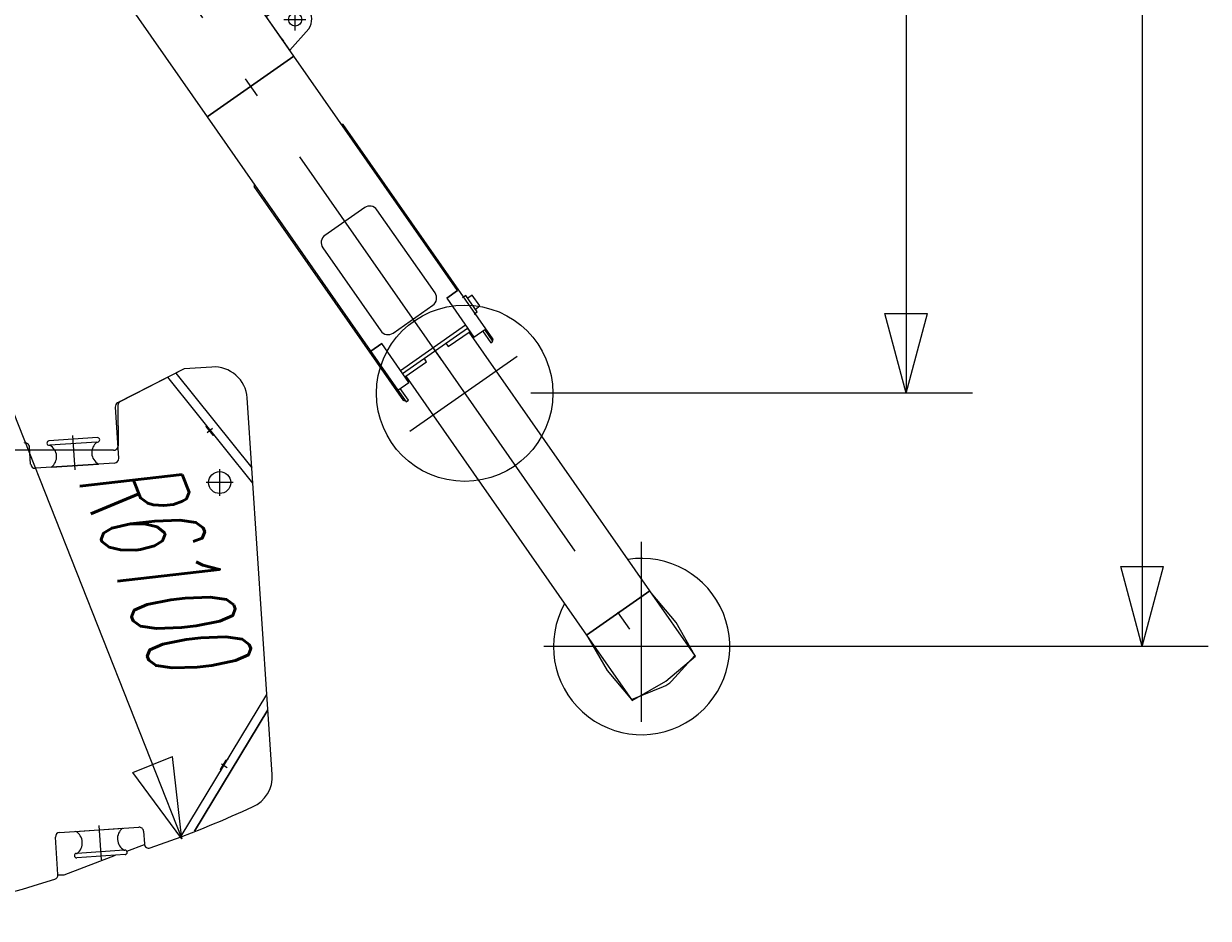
# Model space of a CAD drawing. Extents: x 4151 to 29084, y 1250 to 42319.
# Tile 10 of 30: x 20217 to 25590, y 1389 to 5446. Entities that reach past the tile are written whole.
import ezdxf
from ezdxf.enums import TextEntityAlignment as Align

# ---------------------------------------------------------------- set-up
doc = ezdxf.new("R2010")
doc.units = 0
doc.header["$LTSCALE"] = 37.5
doc.header["$MEASUREMENT"] = 0
doc.linetypes.add('CENTER', pattern=[50.5, 30, -9, 2.5, -9])
doc.linetypes.add('HIDDEN', pattern=[12.6, 8.4, -4.2])
for name, color, linetype in [('2', 134, 'Continuous'), ('5', 94, 'Continuous'), ('6', 7, 'Continuous')]:
    doc.layers.add(name, color=color, linetype=linetype)
doc.styles.get("Standard").update_dxf_attribs({"font": 'txt', "bigfont": 'bigfont'})
doc.dimstyles.get("Standard").update_dxf_attribs({"dimtxt": 0.18, "dimasz": 0.18, "dimexe": 0.18, "dimexo": 0.0625, "dimgap": 0.09, "dimtad": 0, "dimtih": 1, "dimtoh": 1, "dimdec": 4, "dimzin": 0, "dimdsep": 46, "dimtxsty": 'Standard', "dimcen": 0.09, "dimadec": 0, "dimazin": 0, "dimtfac": 1, "dimtdec": 4, "dimtofl": 0, "dimtmove": 0, "dimatfit": 0, "dimfxl": 1, "dimtolj": 1, "dimtzin": 0, "dimarcsym": 0})

# ---------------------------------------------------------------- blocks, each defined once
blk = doc.blocks.new('*G189')
at = {"layer": '2', "color": 134, "linetype": 'Continuous', "lineweight": 9}
for p, q in [((23057.4, 2873.5), (22237.5, 4047.5)), ((21950.4, 3847), (22770.4, 2673.1)), ((23057.4, 2873.5), (22770.4, 2673.1)), ((22770.4, 2673.1), (23057.4, 2873.5)), ((23264.2, 2577.4), (23057.4, 2873.5)), ((23176.4, 2730.9), (23063.2, 2865.2)), ((23261.6, 2581.1), (23176.4, 2730.9)), ((22770.4, 2673.1), (22977.2, 2377)), ((22776.2, 2664.8), (22813.4, 2599.1)), ((22813.4, 2599.1), (22863.2, 2512.2)), ((23155.8, 2465.2), (23261.6, 2581.1)), ((23129.8, 2464.2), (23264.2, 2577.4)), ((22863.2, 2512.2), (22974.6, 2380.7)), ((22974.6, 2380.7), (23119.8, 2440.1)), ((22977.2, 2377), (23129.8, 2464.2))]:
    blk.add_line(p, q, dxfattribs=at)
at = {"layer": '2', "color": 134, "linetype": 'CENTER', "lineweight": 9}
for p, q in [((22073.2, 3977), (23019.8, 2621.5)), ((23019.8, 2280.1), (23019.8, 3096)), ((23452.5, 2621.5), (22576.5, 2621.5))]:
    blk.add_line(p, q, dxfattribs=at)
at = {"layer": '2', "color": 134, "linetype": 'Continuous', "lineweight": 9}
for centre, radius, start, end in [((23019.8, 2621.6), 399.8, 150.8871, 98.9667), ((23082, 2532.6), 100, -67.7597, -42.3785)]:
    blk.add_arc(centre, radius, start, end, dxfattribs=at)
blk = doc.blocks.new('*G190')
at = {"layer": '2', "color": 134, "linetype": 'Continuous', "lineweight": 9}
for p, q in [((20655.7, 6426), (20633.7, 6457.5)), ((20262.1, 6151.2), (20655.7, 6426)), ((20672.5, 6401.9), (20279, 6127.1)), ((20670.9, 6404.2), (20655.7, 6426)), ((21006.6, 5923.6), (20672.5, 6401.9)), ((20736.6, 6310.1), (20739, 6306.7)), ((20240.2, 6182.6), (20262.1, 6151.2)), ((20810.8, 6204), (20808.3, 6207.5)), ((20262.1, 6151.2), (20421.1, 5923.6)), ((20421.1, 5923.6), (21049.8, 5023.4)), ((20421.1, 5923.6), (21049.8, 5023.4)), ((21443.3, 5298.2), (21006.6, 5923.6)), ((21443.3, 5298.2), (21006.6, 5923.6)), ((21104.6, 5889.8), (21054.5, 5854.9)), ((20958.7, 5660.3), (20868.3, 5789.7)), ((20958.7, 5660.3), (20868.3, 5789.7)), ((21168.3, 5692), (21222.8, 5776.4)), ((20786.3, 5732.5), (20876.7, 5603)), ((20786.3, 5732.5), (20876.7, 5603)), ((21366.5, 5512.9), (21420.4, 5534.8)), ((21310.5, 5488.4), (21317.4, 5478.6)), ((21317.4, 5478.6), (21366.5, 5512.9)), ((21317.4, 5478.6), (21366.5, 5512.9)), ((21448.6, 5415.1), (21448.6, 5524.1)), ((21423.9, 5326.1), (21317.4, 5478.6)), ((21397.2, 5465.3), (21496.6, 5465.3)), ((21388.4, 5376.8), (21395.3, 5367)), ((21510.7, 5423.3), (21423.9, 5326.1)), ((21049.8, 5023.4), (21443.3, 5298.2)), ((21443.3, 5298.2), (21049.8, 5023.4)), ((21049.8, 5023.4), (21443.3, 5298.2)), ((22185.4, 4235.7), (21443.3, 5298.2)), ((21049.8, 5023.4), (21914.9, 3784.6)), ((21666.3, 4988.8), (21658.5, 4990.2)), ((21658.5, 4990.2), (21661.7, 4985.5)), ((21666.6, 4989), (21661.7, 4985.5)), ((21661.7, 4985.5), (21666.3, 4988.8)), ((22344.9, 4017.7), (21666.6, 4989)), ((21263.2, 4707.3), (21268.2, 4710.7)), ((21941.5, 3736), (21263.2, 4707.3)), ((21263.5, 4707.5), (21264.9, 4715.3)), ((21268.1, 4710.7), (21263.5, 4707.5)), ((21264.9, 4715.3), (21268.1, 4710.7)), ((21764, 4612), (21583.6, 4486)), ((22083.1, 4225), (21819.7, 4602.1)), ((21573.7, 4430.3), (21837.1, 4053.2)), ((22185.4, 4235.7), (22136.2, 4201.3)), ((22136.2, 4201.3), (22185.4, 4235.7)), ((22136.2, 4201.3), (22259.3, 4025)), ((22222.9, 4213.4), (22208.2, 4203)), ((22274.4, 4139.6), (22222.9, 4213.4)), ((22252, 4215.4), (22231.5, 4201.1)), ((22286.4, 4166.2), (22252, 4215.4)), ((21892.8, 4043.3), (22073.2, 4169.3)), ((22259.7, 4129.3), (22274.4, 4139.6)), ((22265.9, 4151.9), (22286.4, 4166.2)), ((21925.6, 3874.1), (22220.7, 4080.2)), ((21935.5, 3859.9), (22230.6, 4066)), ((22143.2, 3981.6), (22241.6, 4050.3)), ((22241.6, 4050.3), (22230.6, 4066)), ((22259.3, 4025), (22308.5, 4059.4)), ((22298.6, 4052.5), (22335.8, 3999.2)), ((22345.7, 4006.1), (22308.5, 4059.4)), ((21841, 3995.2), (21791.8, 3960.8)), ((21791.8, 3960.8), (21841, 3995.2)), ((21964.1, 3818.9), (21841, 3995.2)), ((22132.3, 3997.3), (22143.2, 3981.6)), ((22335.8, 3999.2), (22345.7, 4006.1)), ((22340, 4014.2), (22344.9, 4017.7)), ((22340, 4014.2), (22344.7, 4017.5)), ((22343.3, 4009.6), (22340, 4014.2)), ((22344.7, 4017.5), (22343.3, 4009.6)), ((22044.8, 3912.9), (22033.9, 3928.6)), ((21946.5, 3844.2), (22044.8, 3912.9)), ((21914.9, 3784.6), (21964.1, 3818.9)), ((21914.9, 3784.6), (21952.1, 3731.3)), ((21962, 3738.1), (21924.8, 3791.4)), ((21946.5, 3739.4), (21941.5, 3736)), ((21946.5, 3739.4), (21943, 3737)), ((21943, 3737), (21948.9, 3735.9)), ((21948.9, 3735.9), (21946.5, 3739.4)), ((21952.1, 3731.3), (21962, 3738.1))]:
    blk.add_line(p, q, dxfattribs=at)
at = {"layer": '2', "color": 134, "linetype": 'CENTER', "lineweight": 9}
for p, q in [((20384.6, 6395), (22293.9, 3660.9)), ((20629, 6234.6), (20319.8, 6018.7)), ((22455.8, 3936.7), (21968.6, 3596.4))]:
    blk.add_line(p, q, dxfattribs=at)
at = {"layer": '2', "color": 134, "linetype": 'HIDDEN', "lineweight": 9}
blk.add_circle((20540, 6172.5), 35, dxfattribs=at)
at = {"layer": '2', "color": 134, "linetype": 'Continuous', "lineweight": 9}
for centre, radius in [((21130.5, 5859.2), 15), ((21187.4, 5795.2), 15), ((21448.6, 5465.3), 30), ((22217.5, 3770.2), 400)]:
    blk.add_circle(centre, radius, dxfattribs=at)
for centre, radius, start, end in [((20540, 6172.5), 300, 71.7983, 178.0611), ((21130.2, 5858.5), 40.1, 129.2309, -16.1476), ((21130.4, 5859.1), 40.1, -8.1633, 130.0547), ((20827.3, 5761.1), 50, 34.9283, 124.9267), ((20827.3, 5761.1), 50, 34.9283, 124.9267), ((21181.4, 5847.5), 12.7, 152.0906, -77.9684), ((21187.4, 5795.1), 40.1, -27.8087, 94.7932), ((20827.3, 5761.1), 50, 124.9337, -145.0708), ((20827.3, 5761.1), 50, 124.9337, -145.0708), ((20917.7, 5631.7), 50, -55.0663, 34.9292), ((20917.7, 5631.7), 50, -55.0663, 34.9292), ((20917.7, 5631.7), 50, -145.0734, -55.0721), ((20917.7, 5631.7), 50, -145.0734, -55.0721), ((21448.6, 5465.3), 75, -34.0482, 112.0991), ((21786.9, 4579.2), 40, 34.9244, 124.9303), ((21606.5, 4453.2), 40, 124.9335, -145.0704), ((22050.3, 4202.1), 40, -55.0657, 34.9256), ((21869.9, 4076.1), 40, -145.0784, -55.0716)]:
    blk.add_arc(centre, radius, start, end, dxfattribs=at)
blk = doc.blocks.new('*G192')
at = {"layer": '5', "color": 94, "linetype": 'Continuous', "lineweight": 9}
for p, q in [((20945.2, 3880.8), (20643.5, 3726.6)), ((21071.3, 3889.2), (20945.2, 3880.8)), ((21256.7, 3362.6), (20870.6, 3842.6)), ((20907, 3861.2), (21252.1, 3432.1)), ((20632.7, 3707.4), (20648.1, 3475.1)), ((21344.7, 2041.5), (21231, 3749.5)), ((21042.5, 3629), (21044.9, 3625.9)), ((21044.2, 3619), (21075.4, 3580)), ((20551.4, 3568.9), (20331.9, 3554.3)), ((20549.6, 3548.8), (20336.4, 3534.6)), ((20549.6, 3548.8), (20552.8, 3549)), ((21082.4, 3579.3), (21084.4, 3576.9)), ((20249, 3448.6), (20243.8, 3526.2)), ((20333.3, 3534.3), (20336.4, 3534.6)), ((20629.5, 3453.8), (20270.3, 3429.9)), ((20343.1, 3434.8), (20556.3, 3449)), ((20931.5, 1761), (21320.6, 2403.7)), ((20992.7, 1784.8), (21325.2, 2335)), ((21325.2, 2335), (20992.7, 1784.8)), ((21134.7, 2106.3), (21108.9, 2063.5)), ((21143.5, 2111.3), (21141.5, 2108)), ((21110.6, 2056.7), (21109, 2054)), ((20380.3, 1778.6), (20739.5, 1802.5)), ((20453, 1783.4), (20666.2, 1797.6)), ((20760.8, 1783.9), (20764.6, 1726.2)), ((20372.9, 1587.5), (20361.6, 1757.3)), ((20456.5, 1683.4), (20459.7, 1683.7)), ((20677.4, 1678.1), (20457.9, 1663.5)), ((20672.9, 1697.8), (20459.7, 1683.7)), ((20672.9, 1697.8), (20676, 1698.1))]:
    blk.add_line(p, q, dxfattribs=at)
at = {"layer": '5', "color": 94, "linetype": 'CENTER', "lineweight": 9}
for p, q in [((20945, 3880.8), (20655.9, 3733)), ((20645, 3715.2), (20645.5, 3531.5)), ((21073.1, 3610.2), (21049.6, 3591.4)), ((20450.9, 3422.6), (20440.6, 3578.5)), ((20625.4, 3511.5), (19545, 3511.5)), ((20359.2, 3511.5), (20244.8, 3511.5)), ((20625.4, 3511.5), (20526.9, 3511.5)), ((21106.2, 3425.8), (21106.2, 3304.6)), ((21166.8, 3365.2), (21045.6, 3365.2)), ((21115.2, 2088.9), (21140.8, 2073.4)), ((20558.4, 1809.8), (20568.7, 1653.9)), ((20684.6, 1694.2), (20764.8, 1724.5)), ((20400.5, 1587), (20634.4, 1675.2)), ((18960.9, 1587), (20400.5, 1587)), ((20373, 1587), (20400.5, 1587))]:
    blk.add_line(p, q, dxfattribs=at)
at = {"layer": '5', "color": 94, "linetype": 'Continuous', "lineweight": 9}
for points in [[(21075.4, 3580), (21076, 3580.4), (21076.7, 3580.8), (21077.5, 3581), (21078.3, 3581.1), (21079.1, 3581.1), (21079.9, 3581), (21080.6, 3580.7), (21081.3, 3580.3), (21081.9, 3579.8), (21082.4, 3579.3)], [(21108.9, 2063.5), (21109.5, 2063.1), (21110, 2062.6), (21110.5, 2061.9), (21110.9, 2061.2), (21111.2, 2060.4), (21111.3, 2059.6), (21111.3, 2058.8), (21111.2, 2058.1), (21110.9, 2057.4), (21110.6, 2056.7)], [(20791.4, 1708.7), (20838.2, 1725), (20884.9, 1741.8), (20931.5, 1759.1), (20978.1, 1776.9), (21024.6, 1795.2), (21070.9, 1814), (21117.2, 1833.3), (21163.4, 1853.1), (21209.4, 1873.4), (21255.3, 1894.2)], [(19616.9, 1389.1), (19691.5, 1401.6), (19766.2, 1415.2), (19840.7, 1430), (19915.1, 1446), (19989.4, 1463.2), (20063.6, 1481.5), (20137.7, 1501.1), (20211.5, 1521.9), (20285.2, 1543.8), (20358.6, 1567)]]:
    blk.add_lwpolyline(points, dxfattribs=at)
blk.add_circle((21106.2, 3365.3), 50, dxfattribs=at)
for centre, radius, start, end in [((21081.3, 3739.5), 150, 3.8078, 93.8113), ((20652.6, 3708.8), 20, 117.0523, -176.1771), ((21041.1, 3622.8), 4.91, -51.1634, 38.7811), ((20332.6, 3544.3), 10, 93.8131, -176.1881), ((20586, 3501.1), 60, 127.364, -119.748), ((20552.1, 3558.9), 10, 3.8142, 93.8142), ((20552.1, 3558.9), 10, -86.2218, 3.8142), ((20223.9, 3524.8), 20, 3.8235, 108.9077), ((20332.6, 3544.3), 10, -176.1695, -86.2044), ((20306.6, 3482.5), 60, -52.6337, 60.2494), ((20269, 3449.9), 20, -176.1858, -86.1945), ((20628.2, 3473.8), 20, -86.1881, 3.795), ((21137.3, 2110.5), 4.9, -121.0173, -31.0968), ((21195, 2031.5), 150, -66.3076, 3.8083), ((20381.6, 1758.6), 20, 93.8031, -176.205), ((20423.3, 1731.3), 60, -52.6319, 60.252), ((20702.6, 1749.9), 60, 127.3681, -119.748), ((20740.8, 1782.6), 20, 3.7979, 93.8153), ((20784.6, 1727.5), 20, -176.1852, -70.1244), ((20457.2, 1673.5), 10, 93.8293, -176.2056), ((20457.2, 1673.5), 10, -176.1858, -86.2033), ((20676.7, 1688.1), 10, 3.8142, 93.7967), ((20676.7, 1688.1), 9.99, -86.2207, 3.8317), ((20353, 1586.2), 20, -73.605, 3.8128)]:
    blk.add_arc(centre, radius, start, end, dxfattribs=at)
at = {"layer": '5', "color": 94, "linetype": 'CENTER', "lineweight": 9}
for centre, radius, start, end in [((20665, 3715.2), 20.1, 117.0587, 179.9984), ((20625.4, 3531.5), 20, -90, 0.0349), ((20625.4, 3531.5), 20, -90, -44.9753), ((20625.4, 3531.5), 20.1, -44.995, -15.7371)]:
    blk.add_arc(centre, radius, start, end, dxfattribs=at)
blk = doc.blocks.new('*G191')
at = {"color": 7, "linetype": 'Continuous', "lineweight": 9}
blk.add_blockref('*G192', (0, 0), dxfattribs=at)
blk = doc.blocks.new('*D204')
at = {"layer": '6', "color": 7, "linetype": 'Continuous', "lineweight": 9}
for p, q in [((18690, 7421.5), (20935.3, 1749.7)), ((20711.7, 2050.8), (20892.2, 2122.3)), ((20935.3, 1749.7), (20892.2, 2122.3)), ((20935.3, 1749.7), (20711.7, 2050.8))]:
    blk.add_line(p, q, dxfattribs=at)
at = {"layer": '6', "color": 7, "linetype": 'Continuous', "lineweight": 9, "oblique": 15, "width": 0.5}
blk.add_text('R6100', height=450, rotation=-68.4029, dxfattribs=at).set_placement((20333, 3334.5), align=Align.BOTTOM_LEFT)
blk = doc.blocks.new('*D262')
at = {"layer": '6', "color": 7, "linetype": 'Continuous', "lineweight": 9}
for p, q in [((24520, 11072.7), (22517.6, 11072.7)), ((24220, 11072.7), (24122.9, 10710.5)), ((24220, 11072.7), (24220, 3770.3)), ((24220, 11072.7), (24317.1, 10710.5)), ((24317.1, 10710.5), (24122.9, 10710.5)), ((24220, 3770.3), (24122.9, 4132.5)), ((24122.9, 4132.5), (24317.1, 4132.5)), ((24220, 3770.3), (24317.1, 4132.5)), ((24520, 3770.3), (22517.6, 3770.3))]:
    blk.add_line(p, q, dxfattribs=at)
at = {"layer": '6', "color": 7, "linetype": 'Continuous', "lineweight": 9, "oblique": 15, "width": 0.5}
blk.add_text('7303', height=450, rotation=90, dxfattribs=at).set_placement((24220, 7120), align=Align.BOTTOM_LEFT)
blk = doc.blocks.new('*D263')
at = {"layer": '6', "color": 7, "linetype": 'Continuous', "lineweight": 9}
for p, q in [((25590, 12221.4), (23319.8, 12221.4)), ((25290, 12221.4), (25192.9, 11859.2)), ((25290, 12221.4), (25290, 2621.5)), ((25290, 12221.4), (25387.1, 11859.2)), ((25387.1, 11859.2), (25192.9, 11859.2)), ((25290, 2621.5), (25192.9, 2983.8)), ((25192.9, 2983.8), (25387.1, 2983.8)), ((25290, 2621.5), (25387.1, 2983.8)), ((25590, 2621.5), (23319.8, 2621.5))]:
    blk.add_line(p, q, dxfattribs=at)
at = {"layer": '6', "color": 7, "linetype": 'Continuous', "lineweight": 9, "oblique": 15, "width": 0.5}
blk.add_text('9600', height=450, rotation=90, dxfattribs=at).set_placement((25290, 7160), align=Align.BOTTOM_LEFT)

msp = doc.modelspace()

# ---------------------------------------------------------------- block references
at = {"color": 7, "linetype": 'Continuous', "lineweight": 9}
for name in ['*G190', '*G191', '*G189']:
    msp.add_blockref(name, (0, 0), dxfattribs=at)

# ---------------------------------------------------------------- dimensions: what is measured, and where the dimension line sits
at = {"layer": '6', "color": 7, "linetype": 'Continuous', "lineweight": 9}
for base, p1, p2, text, picture, middle in [((25290, 12221.44887), (23319.79431, 12221.44887), (23319.79431, 2621.54704), '9600', '*D263', (25290, 7610)), ((24220, 11072.71516), (22517.58306, 11072.71516), (22517.58306, 3770.28075), '7303', '*D262', (24220, 7570))]:
    dim = msp.add_linear_dim(base=base, p1=p1, p2=p2, angle=90, text=text, dimstyle='Standard', dxfattribs=at)
    dim.commit()
    dim.dimension.update_dxf_attribs({"geometry": picture, "text_midpoint": middle})
dim = msp.add_radius_dim(center=(18690, 7421.4979), mpoint=(20935.26845, 1749.74601), text='R6100', dimstyle='Standard', dxfattribs=at)
dim.commit()
dim.dimension.update_dxf_attribs({"geometry": '*D204', "text_midpoint": (20540, 2811.4978)})

doc.saveas('drawing.dxf')
